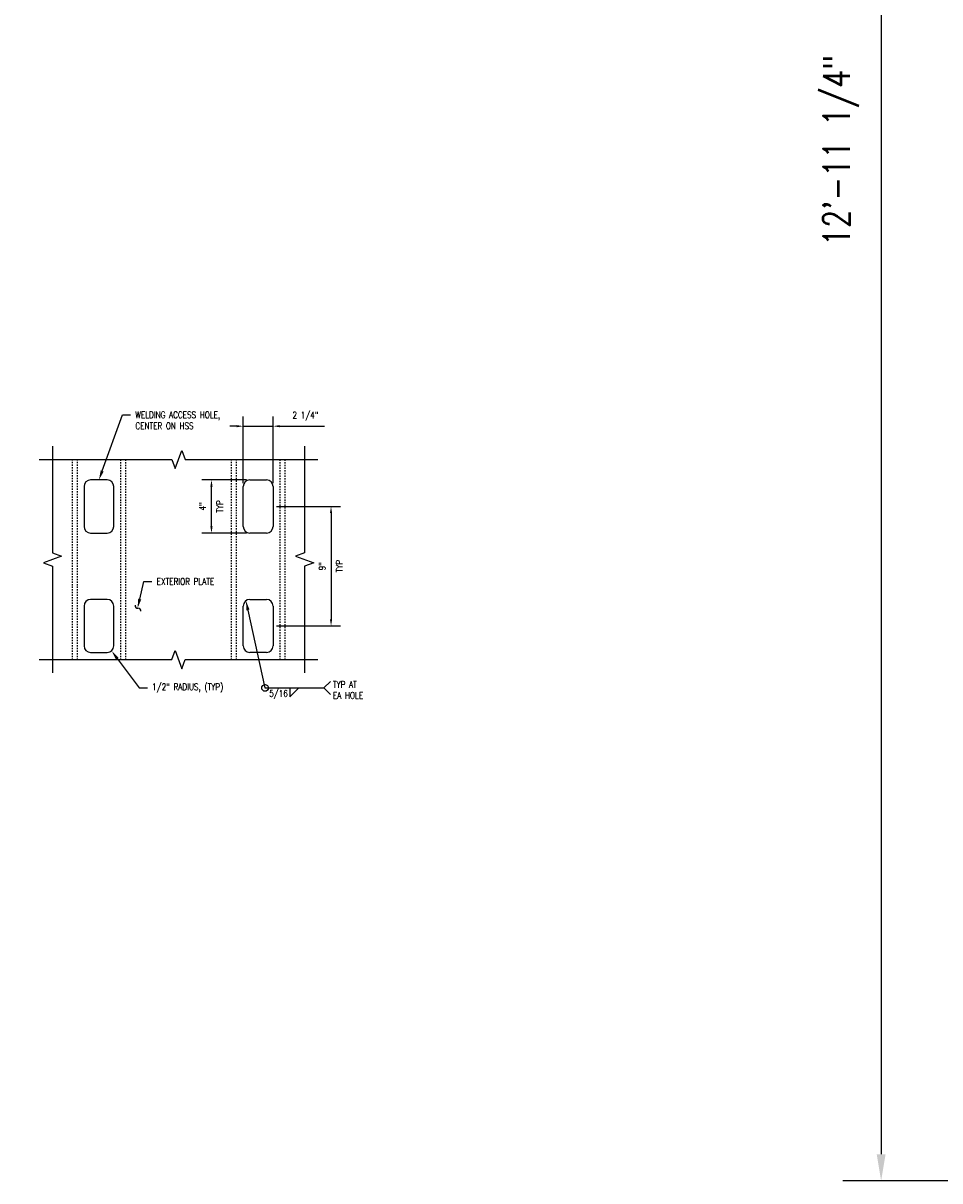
# Model space of a CAD drawing. Header units: inches. Extents: x -39 to 824, y 26 to 218.
# Tile 8 of 13: x 134 to 204, y 41 to 128. Entities that reach past the tile are written whole.
import ezdxf
from ezdxf import colors
from ezdxf.entities.mleader import LeaderData, LeaderLine
from ezdxf.math import Vec2, Vec3

# ---------------------------------------------------------------- set-up
doc = ezdxf.new("R2010")
doc.units = ezdxf.units.IN
doc.header["$MEASUREMENT"] = 0
doc.linetypes.add('Hidden 3_32_', pattern=[0.140625, 0.09375, -0.046875])
for name, color, linetype in [('A-DETL-HDLN', 3, 'Hidden 3_32_'), ('A-DETL-THIN', 1, 'Continuous'), ('G-ANNO-TEXT', 2, 'Continuous'), ('S-ANNO-DIMS', 1, 'Continuous'), ('S-ANNO-NOTE', 2, 'Continuous')]:
    doc.layers.add(name, color=color, linetype=linetype)
doc.styles.add('Annotative', font='romans.shx', dxfattribs={"width": 0.8, "height": 0.125})
doc.dimstyles.new('Annotative', dxfattribs={"dimscale": 0, "dimtxt": 0.125, "dimasz": 0.125, "dimexe": 0.18, "dimexo": 0.0625, "dimgap": 0.09375, "dimtad": 1, "dimdec": 3, "dimzin": 3, "dimdsep": 46, "dimlunit": 4, "dimtxsty": 'Annotative', "dimcen": 0.09, "dimclrt": 2, "dimazin": 2, "dimtfac": 1, "dimtdec": 3, "dimtmove": 0, "dimatfit": 0, "dimfxl": 1, "dimtfill": 1, "dimfrac": 2, "dimtolj": 1, "dimtzin": 0, "dimarcsym": 0})

# ---------------------------------------------------------------- blocks, each defined once
blk = doc.blocks.new('*D20')
at = {"layer": 'Defpoints', "color": 0, "transparency": 16777216}
for p in [(153.256, 98.088), (151.006, 93.538), (153.256, 93.538)]:
    blk.add_point(p, dxfattribs=at)
at = {"layer": 'S-ANNO-DIMS', "color": 0, "lineweight": -2, "transparency": 16777216}
for p, q in [((151.006, 93.788), (151.006, 98.808)), ((153.256, 93.788), (153.256, 98.808)), ((150.506, 98.088), (150.006, 98.088)), ((151.006, 98.088), (153.256, 98.088)), ((153.756, 98.088), (157.139, 98.088))]:
    blk.add_line(p, q, dxfattribs=at)
at = {"layer": 'S-ANNO-DIMS', "color": 0, "transparency": 16777216}
for points in [[(150.506, 98.171), (150.506, 98.005), (151.006, 98.088)], [(153.756, 98.171), (153.756, 98.005), (153.256, 98.088)]]:
    blk.add_solid(points, dxfattribs=at)
at = {"layer": 'S-ANNO-DIMS', "color": 2, "lineweight": -3, "transparency": 16777216, "insert": (155.697, 98.844), "char_height": 0.5, "attachment_point": 5, "style": 'Annotative'}
blk.add_mtext('\\A1;2 1/4"', dxfattribs=at)
blk = doc.blocks.new('HDR-Si_Weld-Symbol - Bottom-1969904-DETAIL AT BOTTOM OF DOOR')
at = {"layer": 'S-ANNO-NOTE'}
for p, q in [((0.671, 0), (0.796, 0.125)), ((-0.437, 0), (0.671, 0)), ((0.031, -0.169), (0.2, 0)), ((0.031, 0), (0.031, -0.169)), ((0.671, 0), (0.796, -0.125))]:
    blk.add_line(p, q, dxfattribs=at)
blk.add_circle((-0.437, 0), 0.0625, dxfattribs=at)
blk = doc.blocks.new('*D24')
at = {"layer": 'Defpoints', "color": 0, "transparency": 16777216}
for p in [(148.614, 94.038), (151.506, 94.038), (151.506, 90.038)]:
    blk.add_point(p, dxfattribs=at)
at = {"layer": 'S-ANNO-DIMS', "color": 0, "lineweight": -2, "transparency": 16777216}
for p, q in [((151.256, 94.038), (147.894, 94.038)), ((148.614, 90.538), (148.614, 93.538)), ((151.256, 90.038), (147.894, 90.038))]:
    blk.add_line(p, q, dxfattribs=at)
at = {"layer": 'S-ANNO-DIMS', "color": 0, "transparency": 16777216}
for points in [[(148.53, 93.538), (148.697, 93.538), (148.614, 94.038)], [(148.53, 90.538), (148.697, 90.538), (148.614, 90.038)]]:
    blk.add_solid(points, dxfattribs=at)
at = {"layer": 'S-ANNO-DIMS', "color": 2, "transparency": 16777216, "char_height": 0.5, "attachment_point": 5, "rotation": 90, "style": 'Annotative', "bg_fill": 3, "box_fill_scale": 1.25, "bg_fill_color": 256, "bg_fill_true_color": 13158600, "bg_fill_transparency": 0}
for s, insert in [('\\A1;4"', (147.941, 92.038)), ('\\A1;TYP', (149.239, 92.038))]:
    blk.add_mtext(s, dxfattribs=dict(at, insert=insert))
blk = doc.blocks.new('*D25')
at = {"layer": 'Defpoints', "color": 0, "transparency": 16777216}
for p in [(153.256, 92.038), (153.256, 83.038), (157.626, 83.038)]:
    blk.add_point(p, dxfattribs=at)
at = {"layer": 'S-ANNO-DIMS', "color": 0, "lineweight": -2, "transparency": 16777216}
for p, q in [((153.506, 92.038), (158.346, 92.038)), ((157.626, 91.538), (157.626, 83.538)), ((153.506, 83.038), (158.346, 83.038))]:
    blk.add_line(p, q, dxfattribs=at)
at = {"layer": 'S-ANNO-DIMS', "color": 0, "transparency": 16777216}
for points in [[(157.543, 91.538), (157.71, 91.538), (157.626, 92.038)], [(157.543, 83.538), (157.71, 83.538), (157.626, 83.038)]]:
    blk.add_solid(points, dxfattribs=at)
at = {"layer": 'S-ANNO-DIMS', "color": 2, "transparency": 16777216, "char_height": 0.5, "attachment_point": 5, "rotation": 90, "style": 'Annotative'}
for s, insert in [('\\A1;TYP', (158.251, 87.538)), ('\\A1;9"', (156.954, 87.538))]:
    blk.add_mtext(s, dxfattribs=dict(at, insert=insert))
blk = doc.blocks.new('*D37')
at = {"layer": 'Defpoints', "color": 0, "transparency": 16777216}
for p in [(243.153, 196.481), (199.088, 41.231), (243.153, 41.231)]:
    blk.add_point(p, dxfattribs=at)
at = {"layer": 'S-ANNO-DIMS', "color": 0, "lineweight": -2, "transparency": 16777216}
for p, q in [((242.153, 196.481), (196.208, 196.481)), ((199.088, 194.481), (199.088, 43.231)), ((242.153, 41.231), (196.208, 41.231))]:
    blk.add_line(p, q, dxfattribs=at)
at = {"layer": 'S-ANNO-DIMS', "color": 0, "transparency": 16777216}
for points in [[(198.755, 194.481), (199.421, 194.481), (199.088, 196.481)], [(198.755, 43.231), (199.421, 43.231), (199.088, 41.231)]]:
    blk.add_solid(points, dxfattribs=at)
at = {"layer": 'S-ANNO-DIMS', "color": 2, "lineweight": -3, "transparency": 16777216, "insert": (196.064, 118.856), "char_height": 2, "width": 19.34708, "attachment_point": 5, "rotation": 90, "style": 'Annotative'}
blk.add_mtext('\\A1;12\'-11 1/4"', dxfattribs=at)

msp = doc.modelspace()

# ---------------------------------------------------------------- linework, layer by layer
at = {"layer": 'A-DETL-HDLN', "lineweight": -3}
for p, q in [((138.1306, 80.4979), (138.1306, 95.5772)), ((138.5056, 80.4979), (138.5056, 95.5772)), ((141.7556, 95.5772), (141.7556, 80.4979)), ((142.1306, 95.5772), (142.1306, 80.4979)), ((150.1306, 80.4979), (150.1306, 95.5772)), ((150.5056, 80.4979), (150.5056, 95.5772)), ((153.7556, 95.5772), (153.7556, 80.4979)), ((154.1306, 95.5772), (154.1306, 80.4979))]:
    msp.add_line(p, q, dxfattribs=at)
at = {"layer": 'A-DETL-THIN', "lineweight": -3}
for p, q in [((136.6306, 96.5772), (136.6306, 88.5375)), ((155.6306, 96.5772), (155.6306, 88.5375)), ((139.0056, 93.5375), (139.0056, 90.5375)), ((140.7556, 94.0375), (139.5056, 94.0375)), ((141.2556, 90.5375), (141.2556, 93.5375)), ((151.0056, 90.5375), (151.0056, 93.5375)), ((151.5056, 94.0375), (152.7556, 94.0375)), ((153.2556, 93.5375), (153.2556, 90.5375)), ((139.5056, 90.0375), (140.7556, 90.0375)), ((152.7556, 90.0375), (151.5056, 90.0375)), ((137.3174, 88.2875), (135.9437, 87.7875)), ((136.6306, 88.5375), (137.3174, 88.2875)), ((155.6306, 88.5375), (154.9437, 88.2875)), ((154.9437, 88.2875), (156.3174, 87.7875)), ((135.9437, 87.7875), (136.6306, 87.5375)), ((136.6306, 87.5375), (136.6306, 79.4979)), ((156.3174, 87.7875), (155.6306, 87.5375)), ((155.6306, 87.5375), (155.6306, 79.4979)), ((140.7556, 85.0375), (139.5056, 85.0375)), ((151.5056, 85.0375), (152.7556, 85.0375)), ((139.0056, 84.5375), (139.0056, 81.5375)), ((141.2556, 81.5375), (141.2556, 84.5375)), ((151.0056, 81.5375), (151.0056, 84.5375)), ((153.2556, 84.5375), (153.2556, 81.5375)), ((145.6306, 80.4979), (145.8806, 81.1847)), ((145.8806, 81.1847), (146.3806, 79.811)), ((135.6306, 80.4979), (145.6306, 80.4979)), ((139.5056, 81.0375), (140.7556, 81.0375)), ((146.3806, 79.811), (146.6306, 80.4979)), ((146.6306, 80.4979), (156.6306, 80.4979)), ((152.7556, 81.0375), (151.5056, 81.0375))]:
    msp.add_line(p, q, dxfattribs=at)
msp.add_lwpolyline([(135.6306, 95.5772), (145.6306, 95.5772), (145.8806, 94.8903), (146.3806, 96.264), (146.6306, 95.5772), (156.6306, 95.5772)], dxfattribs=at)
for centre, radius, start, end in [((139.5056, 93.5375), 0.5, 90, 180), ((140.7556, 93.5375), 0.5, 0, 90), ((151.5056, 93.5375), 0.5, 90, 180), ((152.7556, 93.5375), 0.5, 0, 90), ((139.5056, 90.5375), 0.5, 180, 270), ((140.7556, 90.5375), 0.5, 270, 0), ((151.5056, 90.5375), 0.5, 180, 270), ((152.7556, 90.5375), 0.5, 270, 0), ((139.5056, 84.5375), 0.5, 90, 180), ((140.7556, 84.5375), 0.5, 0, 90), ((151.5056, 84.5375), 0.5, 90, 180), ((152.7556, 84.5375), 0.5, 0, 90), ((143.0405, 84.5539), 0.1865, 166.019954, 279.307431), ((143.1008, 84.1857), 0.1865, 346.019954, 99.307431), ((139.5056, 81.5375), 0.5, 180, 270), ((140.7556, 81.5375), 0.5, 270, 0), ((151.5056, 81.5375), 0.5, 180, 270), ((152.7556, 81.5375), 0.5, 270, 0)]:
    msp.add_arc(centre, radius, start, end, dxfattribs=at)

# ---------------------------------------------------------------- dimensions: what is measured, and where the dimension line sits
at = {"layer": 'S-ANNO-DIMS', "lineweight": -3}
dim = msp.add_linear_dim(base=(199.0881, 41.2314), p1=(243.1528, 196.4814), p2=(243.1528, 41.2314), angle=90, dimstyle='Annotative', override={"dimpost": '\\X', "dimtfill": 0}, dxfattribs=at)
dim.commit()
dim.dimension.update_dxf_attribs({"geometry": '*D37', "text_midpoint": (196.0643, 118.8564)})
dim = msp.add_linear_dim(base=(153.2556, 98.088), p1=(151.0056, 93.5375), p2=(153.2556, 93.5375), angle=0, dimstyle='Annotative', override={"dimpost": '\\X', "dimtfill": 0}, dxfattribs=at)
dim.commit()
dim.dimension.update_dxf_attribs({"geometry": '*D20', "text_midpoint": (155.6972, 98.088), "dimtype": 160})
at = {"layer": 'S-ANNO-DIMS'}
dim = msp.add_linear_dim(base=(157.6262, 83.0375), p1=(153.2556, 92.0375), p2=(153.2556, 83.0375), angle=90, text='<>\\XTYP', dimstyle='Annotative', override={"dimpost": '\\X', "dimtfill": 0}, dxfattribs=at)
dim.commit()
dim.dimension.update_dxf_attribs({"geometry": '*D25', "text_midpoint": (157.6262, 87.5375)})

# ---------------------------------------------------------------- leaders
at = {"layer": 'S-ANNO-NOTE', "lineweight": -3}
ml = msp.add_multileader_mtext('Standard', dxfattribs=at)
ml.set_content('\\pxt3.2,6.4,9.6,12.8,16,19.2,22.4,25.6,28.8,32,35.2,38.4,41.6,44.8,48,51.2,54.4,57.6,60.8,64,67.2,70.4,73.6,76.8,80,83.2,86.4,89.6,92.8,96,99.2,102.4;{\\C256;LEADING EDGE OF DOOR}', color=2, style='Annotative')
ml.set_leader_properties(color=1)
ml.build(insert=Vec2(0, 0))
ml.multileader.update_dxf_attribs({"text_right_attachment_type": 3, "dogleg_length": 0.36, "arrow_head_size": 2.16, "scale": 12})
ctx = ml.context
ctx.base_point, ctx.scale, ctx.char_height, ctx.arrow_head_size, ctx.landing_gap_size, ctx.plane_origin = Vec3(86.7124, 122.9626), 12, 1.5, 2.16, 1.08, Vec3(68.1672, 77.5153)
ctx.right_attachment = 3
notes = []
notes.append((ctx, [(0, (1, 1, 0), (84.8952, 122.9626), (1, 0), 1.8173, [(0, [(79.8099, 118.8203)], 0, [])])]))
ctx.mtext.insert, ctx.mtext.width, ctx.mtext.flow_direction = Vec3(87.7924, 123.7126), 14.037317, 5
ml = msp.add_multileader_mtext('Standard', dxfattribs=at)
ml.set_content('\\pxt3.2,6.4,9.6,12.8,16,19.2,22.4,25.6,28.8,32,35.2,38.4,41.6,44.8,48,51.2,54.4,57.6,60.8,64,67.2,70.4,73.6,76.8,80,83.2,86.4,89.6,92.8,96,99.2,102.4;{\\C256;BLOCKOUT FOR BMS}', color=2, style='Annotative')
ml.set_leader_properties(color=1)
ml.build(insert=Vec2(0, 0))
ml.multileader.update_dxf_attribs({"text_right_attachment_type": 3, "dogleg_length": 0.36, "arrow_head_size": 2.16, "scale": 12})
ctx = ml.context
ctx.base_point, ctx.scale, ctx.char_height, ctx.arrow_head_size, ctx.landing_gap_size, ctx.plane_origin = Vec3(58.4837, 104.2952), 12, 1.5, 2.16, 1.08, Vec3(39.9385, 58.8478)
ctx.right_attachment = 3
notes.append((ctx, [(0, (1, 1, 0), (56.6664, 104.2952), (1, 0), 1.8173, [(0, [(49.5331, 111.3985)], 0, [])])]))
ctx.mtext.insert, ctx.mtext.width, ctx.mtext.flow_direction = Vec3(59.5637, 105.0452), 14.037317, 5
ml = msp.add_multileader_mtext('Standard', dxfattribs=at)
ml.set_content('\\pxt3.2,6.4,9.6,12.8,16,19.2,22.4,25.6,28.8,32,35.2,38.4,41.6,44.8,48,51.2,54.4,57.6,60.8,64,67.2,70.4,73.6,76.8,80,83.2,86.4,89.6,92.8,96,99.2,102.4;{\\C256;WELDING ACCESS HOLE, \\PCENTER ON HSS}', color=2, style='Annotative')
ml.set_leader_properties(color=1)
ml.build(insert=Vec2(0, 0))
ml.multileader.update_dxf_attribs({"text_right_attachment_type": 3, "dogleg_length": 0.36, "arrow_head_size": 0.72, "scale": 4})
ctx = ml.context
ctx.base_point, ctx.scale, ctx.char_height, ctx.arrow_head_size, ctx.landing_gap_size, ctx.plane_origin = Vec3(142.5196, 98.9444), 4, 0.5, 0.72, 0.36, Vec3(127.8201, 53.525)
ctx.right_attachment = 3
notes.append((ctx, [(0, (1, 1, 0), (141.9138, 98.9444), (1, 0), 0.6058, [(0, [(140.1306, 94.0375)], 0, [])])]))
ctx.mtext.insert, ctx.mtext.width, ctx.mtext.flow_direction = Vec3(142.8796, 99.1944), 7.989919, 5
ml = msp.add_multileader_mtext('Standard', dxfattribs=at)
ml.set_content('\\pxt3.2,6.4,9.6,12.8,16,19.2,22.4,25.6,28.8,32,35.2,38.4,41.6,44.8,48,51.2,54.4,57.6,60.8,64,67.2,70.4,73.6,76.8,80,83.2,86.4,89.6,92.8,96,99.2,102.4;{\\C256;EXTERIOR PLATE}', color=2, style='Annotative')
ml.set_leader_properties(color=1)
ml.build(insert=Vec2(0, 0))
ml.multileader.update_dxf_attribs({"text_right_attachment_type": 3, "dogleg_length": 0.36, "arrow_head_size": 0.72, "scale": 4})
ctx = ml.context
ctx.base_point, ctx.scale, ctx.char_height, ctx.arrow_head_size, ctx.landing_gap_size, ctx.plane_origin = Vec3(144.1267, 86.388), 4, 0.5, 0.72, 0.36, Vec3(128.5701, 40.9407)
ctx.right_attachment = 3
notes.append((ctx, [(0, (1, 1, 0), (143.521, 86.388), (1, 0), 0.6058, [(0, [(143.0405, 84.3674)], 0, [])])]))
ctx.mtext.insert, ctx.mtext.width, ctx.mtext.flow_direction = Vec3(144.4867, 86.638), 14.084866, 5
ml = msp.add_multileader_mtext('Standard', dxfattribs=at)
ml.set_content('\\pxt3.2,6.4,9.6,12.8,16,19.2,22.4,25.6,28.8,32,35.2,38.4,41.6,44.8,48,51.2,54.4,57.6,60.8,64,67.2,70.4,73.6,76.8,80,83.2,86.4,89.6,92.8,96,99.2,102.4;{\\C256;1/2" RADIUS, (TYP)}', color=2, style='Annotative')
ml.set_leader_properties(color=1)
ml.build(insert=Vec2(0, 0))
ml.multileader.update_dxf_attribs({"text_right_attachment_type": 3, "dogleg_length": 0.36, "arrow_head_size": 0.72, "scale": 4})
ctx = ml.context
ctx.base_point, ctx.scale, ctx.char_height, ctx.arrow_head_size, ctx.landing_gap_size, ctx.plane_origin = Vec3(143.7793, 78.365), 4, 0.5, 0.72, 0.36, Vec3(126.4456, 32.9177)
ctx.right_attachment = 3
notes.append((ctx, [(0, (1, 1, 0), (143.1735, 78.365), (1, 0), 0.6058, [(0, [(141.0803, 81.1573)], 0, [])])]))
ctx.mtext.insert, ctx.mtext.width, ctx.mtext.flow_direction = Vec3(144.1393, 78.6983), 6.010378, 5
ml = msp.add_multileader_mtext('Standard', dxfattribs=at)
ml.set_content('\\pxt3.2,6.4,9.6,12.8,16,19.2,22.4,25.6,28.8,32,35.2,38.4,41.6,44.8,48,51.2,54.4,57.6,60.8,64,67.2,70.4,73.6,76.8,80,83.2,86.4,89.6,92.8,96,99.2,102.4;{\\C256;STL PL 1/4" THK, TYP}', color=2, style='Annotative')
ml.set_leader_properties(color=1)
ml.build(insert=Vec2(0, 0))
ml.multileader.update_dxf_attribs({"text_right_attachment_type": 3, "dogleg_length": 0.36, "arrow_head_size": 0.72, "scale": 4})
ctx = ml.context
ctx.base_point, ctx.scale, ctx.char_height, ctx.arrow_head_size, ctx.landing_gap_size, ctx.plane_origin = Vec3(111.6258, 59.1276), 4, 0.5, 0.72, 0.36, Vec3(94.2921, 104.5749)
ctx.right_attachment = 3
notes.append((ctx, [(0, (1, 1, 0), (111.02, 59.1276), (1, 0), 0.6058, [(0, [(108.2857, 55.4534), (110.0211, 56.1365)], 0, [])])]))
ctx.mtext.insert, ctx.mtext.width, ctx.mtext.flow_direction = Vec3(111.9858, 59.4609), 8.867773, 5
ml = msp.add_multileader_mtext('Standard', dxfattribs=at)
ml.set_content('\\pxt3.2,6.4,9.6,12.8,16,19.2,22.4,25.6,28.8,32,35.2,38.4,41.6,44.8,48,51.2,54.4,57.6,60.8,64,67.2,70.4,73.6,76.8,80,83.2,86.4,89.6,92.8,96,99.2,102.4;{\\C256;DISCONTINUE EXPANDED MTL AT BMS BLOCKOUT}', color=2, style='Annotative')
ml.set_leader_properties(color=1)
ml.build(insert=Vec2(0, 0))
ml.multileader.update_dxf_attribs({"text_right_attachment_type": 3, "dogleg_length": 0.36, "arrow_head_size": 0.72, "scale": 4})
ctx = ml.context
ctx.base_point, ctx.scale, ctx.char_height, ctx.arrow_head_size, ctx.landing_gap_size, ctx.plane_origin = Vec3(116.7841, 54.0269), 4, 0.5, 0.72, 0.36, Vec3(99.4504, 99.4742)
ctx.right_attachment = 3
notes.append((ctx, [(0, (1, 1, 0), (116.1783, 54.0269), (1, 0), 0.6058, [(1, [(112.1133, 55.601)], 0, [])])]))
ctx.mtext.insert, ctx.mtext.width, ctx.mtext.flow_direction = Vec3(117.1441, 54.2769), 6.631138, 5
for ctx, leaders in notes:
    for number, flags, end, landing, length, lines in leaders:
        leader = LeaderData()
        leader.index, (leader.has_last_leader_line, leader.has_dogleg_vector, leader.attachment_direction) = number, flags
        leader.last_leader_point, leader.dogleg_vector, leader.dogleg_length = Vec3(end), Vec3(landing), length
        for number, points, colour, breaks in lines:
            line = LeaderLine()
            line.index, line.vertices, line.color, line.breaks = number, Vec3.list(points), colors.encode_raw_color(colour), breaks
            leader.lines.append(line)
        ctx.leaders.append(leader)

# ---------------------------------------------------------------- next in the draw order: texts
at = {"layer": 'G-ANNO-TEXT', "lineweight": -3, "char_height": 0.5, "line_spacing_factor": 0.981704, "style": 'Annotative', "bg_fill": 2}
for s, insert, width, attachment_point in [('\\pxt3.2,6.4,9.6,12.8,16,19.2,22.4,25.6,28.8,32,35.2,38.4,41.6,44.8,48,51.2,54.4,57.6,60.8,64,67.2,70.4,73.6,76.8,80,83.2,86.4,89.6,92.8,96,99.2,102.4;TYP AT\\PEA HOLE', (157.7657, 78.2182), 3.308038, 4), ('\\pxqr,t3.2,6.4,9.6,12.8,16,19.2,22.4,25.6,28.8,32,35.2,38.4,41.6,44.8,48,51.2,54.4,57.6,60.8,64,67.2,70.4,73.6,76.8,80,83.2,86.4,89.6,92.8,96,99.2,102.4;5/16', (154.3715, 78.204), 1.254627, 3)]:
    msp.add_mtext(s, dxfattribs=dict(at, insert=insert, width=width, attachment_point=attachment_point))

# ---------------------------------------------------------------- next in the draw order: dimensions: what is measured, and where the dimension line sits
at = {"layer": 'S-ANNO-DIMS'}
dim = msp.add_linear_dim(base=(148.6138, 94.0375), p1=(151.5056, 90.0375), p2=(151.5056, 94.0375), angle=90, text='<>\\XTYP', dimstyle='Annotative', override={"dimpost": '\\X'}, dxfattribs=at)
dim.commit()
dim.dimension.update_dxf_attribs({"geometry": '*D24', "text_midpoint": (148.6138, 92.0375)})

# ---------------------------------------------------------------- next in the draw order: block references
at = {"layer": 'S-ANNO-NOTE', "lineweight": -3, "xscale": 4, "yscale": 4, "zscale": 4}
msp.add_blockref('HDR-Si_Weld-Symbol - Bottom-1969904-DETAIL AT BOTTOM OF DOOR', (154.3975, 78.365), dxfattribs=at)

# ---------------------------------------------------------------- next in the draw order: leaders
at = {"layer": 'S-ANNO-NOTE', "lineweight": -3}
ml = msp.add_multileader_mtext('Standard', dxfattribs=at)
ml.set_content('\\pxqr,t3.2,6.4,9.6,12.8,16,19.2,22.4,25.6,28.8,32,35.2,38.4,41.6,44.8,48,51.2,54.4,57.6,60.8,64,67.2,70.4,73.6,76.8,80,83.2,86.4,89.6,92.8,96,99.2,102.4;{\\C256; }', color=2, style='Annotative')
ml.set_leader_properties(color=256)
ml.build(insert=Vec2(0, 0))
ml.multileader.update_dxf_attribs({"text_right_attachment_type": 3, "dogleg_length": 0.36, "arrow_head_size": 0.72, "scale": 4})
ctx = ml.context
ctx.base_point, ctx.scale, ctx.char_height, ctx.arrow_head_size, ctx.landing_gap_size, ctx.plane_origin = Vec3(152.8631, 78.365), 4, 0.5, 0.72, 0.36, Vec3(159.4374, 42.1044)
ctx.right_attachment = 3
notes = []
notes.append((ctx, [(1, (1, 1, 0), (152.6475, 78.365), (1, 0), 0.2156, [(0, [(151.213, 84.943)], 0, [])])]))
ctx.mtext.insert, ctx.mtext.width, ctx.mtext.flow_direction = Vec3(153.2231, 78.615), 8.086308, 5
for ctx, leaders in notes:
    for number, flags, end, landing, length, lines in leaders:
        leader = LeaderData()
        leader.index, (leader.has_last_leader_line, leader.has_dogleg_vector, leader.attachment_direction) = number, flags
        leader.last_leader_point, leader.dogleg_vector, leader.dogleg_length = Vec3(end), Vec3(landing), length
        for number, points, colour, breaks in lines:
            line = LeaderLine()
            line.index, line.vertices, line.color, line.breaks = number, Vec3.list(points), colors.encode_raw_color(colour), breaks
            leader.lines.append(line)
        ctx.leaders.append(leader)

doc.saveas('drawing.dxf')
